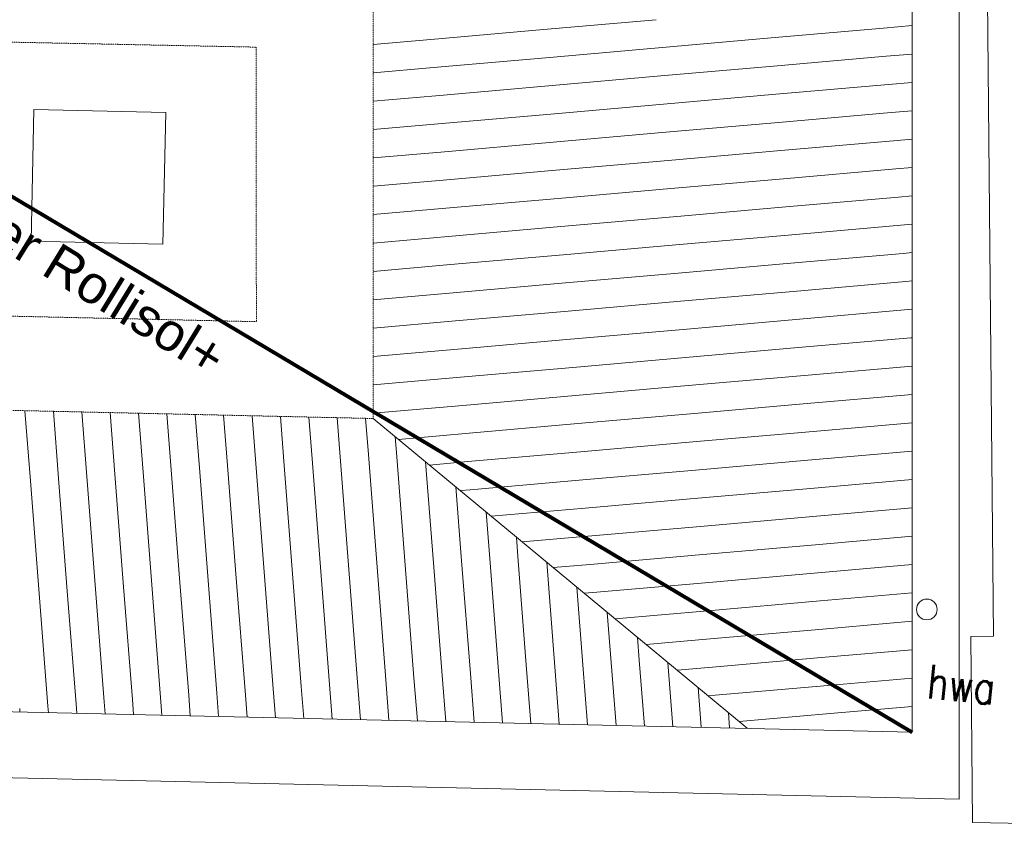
# Model space of a CAD drawing. Header units: millimetres. Extents: x -90830 to 24172, y -102460 to 73669.
# Tile 100 of 198: x -17513 to -12285, y 1745 to 6027. Entities that reach past the tile are written whole.
import ezdxf

# ---------------------------------------------------------------- set-up
doc = ezdxf.new("R2010")
doc.units = ezdxf.units.MM
doc.linetypes.add('ACAD_ISO14W100_S12', pattern=[0.009, 0.007, -0.001, 0, 0, 0, 0, 0, -0.001])
doc.linetypes.add('GETRENNT2_S6', pattern=[0.012, 0.007, -0.001, 0.001, -0.001, 0.001, -0.001])
for name, color, linetype, lineweight in [('Algemeen', 253, 'Continuous', 9), ('Algemeen01', 253, 'Continuous', 80), ('B21-BUITENWANDEN_1', 253, 'Continuous', 9), ('D21-BUITENWANDEN', 253, 'Continuous', 9), ('D22-BINNENWANDEN', 253, 'Continuous', 9), ('Standard', 253, 'Continuous', 9), ('V27-DAKEN', 253, 'Continuous', 9), ('V36-HOOGTELIJN1500', 253, 'GETRENNT2_S6', 9), ('V36-HOOGTELIJN2000', 253, 'ACAD_ISO14W100_S12', 9)]:
    doc.layers.add(name, color=color, linetype=linetype, lineweight=lineweight)
doc.styles.add('ARIAL', font='arial.ttf')
doc.styles.add('TXT', font='txt.shx')

msp = doc.modelspace()

# ---------------------------------------------------------------- linework, layer by layer
at = {"layer": 'Algemeen01'}
msp.add_line((-23787.2, 8793.7), (-12773.8, 2245.7), dxfattribs=at)
at = {"layer": 'B21-BUITENWANDEN_1'}
msp.add_line((-12773.8, 2245.7), (-12775, 8547.3), dxfattribs=at)
at = {"layer": 'D21-BUITENWANDEN'}
for p, q in [((-12342.1, 2754.6), (-12465, 15809.4)), ((-12462, 2753.4), (-12342.1, 2754.6)), ((-12452.7, 1765.1), (-12462, 2753.4)), ((-11464.6, 1745.2), (-12452.7, 1765.1))]:
    msp.add_line(p, q, dxfattribs=at)
at = {"layer": 'D22-BINNENWANDEN'}
for p, q in [((-17452.5, 4851), (-17436.9, 5550.8)), ((-17436.9, 5550.8), (-16737, 5535.2)), ((-16752.7, 4835.3), (-16737, 5535.2)), ((-17452.5, 4851), (-16752.7, 4835.3))]:
    msp.add_line(p, q, dxfattribs=at)
at = {"layer": 'Standard'}
for p, q in [((-12523.7, 1890), (-12525, 8547.4)), ((-14731.7, 5974.7), (-14133.9, 6027)), ((-15329.4, 5922.4), (-14731.7, 5974.7)), ((-13523.1, 5929.9), (-12925.4, 5982.2)), ((-12925.4, 5982.2), (-12774.5, 5995.4)), ((-15636, 5895.6), (-15329.4, 5922.4)), ((-14120.9, 5877.6), (-13523.1, 5929.9)), ((-14718.6, 5825.3), (-14120.9, 5877.6)), ((-15316.3, 5773), (-14718.6, 5825.3)), ((-13510.1, 5780.5), (-12912.4, 5832.8)), ((-12912.4, 5832.8), (-12774.5, 5844.8)), ((-15636, 5745), (-15316.3, 5773)), ((-14107.8, 5728.2), (-13510.1, 5780.5)), ((-14705.5, 5675.9), (-14107.8, 5728.2)), ((-15303.2, 5623.6), (-14705.5, 5675.9)), ((-13497, 5631), (-12899.3, 5683.3)), ((-12899.3, 5683.3), (-12774.5, 5694.2)), ((-15635.9, 5594.5), (-15303.2, 5623.6)), ((-14094.7, 5578.7), (-13497, 5631)), ((-14692.4, 5526.4), (-14094.7, 5578.7)), ((-12886.2, 5533.9), (-12774.4, 5543.7)), ((-15290.2, 5474.1), (-14692.4, 5526.4)), ((-13483.9, 5481.6), (-12886.2, 5533.9)), ((-15635.9, 5443.9), (-15290.2, 5474.1)), ((-14081.6, 5429.3), (-13483.9, 5481.6)), ((-14679.4, 5377), (-14081.6, 5429.3)), ((-12873.1, 5384.5), (-12774.4, 5393.1)), ((-15277.1, 5324.7), (-14679.4, 5377)), ((-13470.9, 5332.2), (-12873.1, 5384.5)), ((-15635.9, 5293.3), (-15277.1, 5324.7)), ((-14068.6, 5279.9), (-13470.9, 5332.2)), ((-14666.3, 5227.6), (-14068.6, 5279.9)), ((-13457.8, 5182.7), (-12860.1, 5235)), ((-12860.1, 5235), (-12774.4, 5242.5)), ((-15264, 5175.3), (-14666.3, 5227.6)), ((-14055.5, 5130.4), (-13457.8, 5182.7)), ((-15635.8, 5142.8), (-15264, 5175.3)), ((-14653.2, 5078.2), (-14055.5, 5130.4)), ((-15250.9, 5025.9), (-14653.2, 5078.2)), ((-13444.7, 5033.3), (-12847, 5085.6)), ((-12847, 5085.6), (-12774.3, 5092)), ((-15635.8, 4992.2), (-15250.9, 5025.9)), ((-14042.4, 4981), (-13444.7, 5033.3)), ((-14640.1, 4928.7), (-14042.4, 4981)), ((-15237.9, 4876.4), (-14640.1, 4928.7)), ((-13431.6, 4883.9), (-12833.9, 4936.2)), ((-12833.9, 4936.2), (-12774.3, 4941.4)), ((-15635.8, 4841.6), (-15237.9, 4876.4)), ((-14029.4, 4831.6), (-13431.6, 4883.9)), ((-14627.1, 4779.3), (-14029.4, 4831.6)), ((-15224.8, 4727), (-14627.1, 4779.3)), ((-13418.6, 4734.5), (-12820.8, 4786.7)), ((-12820.8, 4786.7), (-12774.3, 4790.8)), ((-15635.8, 4691), (-15224.8, 4727)), ((-14016.3, 4682.2), (-13418.6, 4734.5)), ((-14614, 4629.9), (-14016.3, 4682.2)), ((-15211.7, 4577.6), (-14614, 4629.9)), ((-13405.5, 4585), (-12807.8, 4637.3)), ((-12807.8, 4637.3), (-12774.3, 4640.2)), ((-15635.7, 4540.5), (-15211.7, 4577.6)), ((-14003.2, 4532.7), (-13405.5, 4585)), ((-14600.9, 4480.4), (-14003.2, 4532.7)), ((-15198.6, 4428.1), (-14600.9, 4480.4)), ((-13392.4, 4435.6), (-12794.7, 4487.9)), ((-12794.7, 4487.9), (-12774.2, 4489.7)), ((-15635.7, 4389.9), (-15198.6, 4428.1)), ((-13990.1, 4383.3), (-13392.4, 4435.6)), ((-14587.8, 4331), (-13990.1, 4383.3)), ((-15185.6, 4278.7), (-14587.8, 4331)), ((-13379.3, 4286.2), (-12781.6, 4338.5)), ((-12781.6, 4338.5), (-12774.2, 4339.1)), ((-15635.7, 4239.3), (-15185.6, 4278.7)), ((-13977.1, 4233.9), (-13379.3, 4286.2)), ((-14574.8, 4181.6), (-13977.1, 4233.9)), ((-13366.3, 4136.7), (-12774.2, 4188.5)), ((-15172.5, 4129.3), (-14574.8, 4181.6)), ((-13964, 4084.4), (-13366.3, 4136.7)), ((-15635.7, 4088.8), (-15172.5, 4129.3)), ((-14561.7, 4032.1), (-13964, 4084.4)), ((-15159.4, 3979.9), (-14561.7, 4032.1)), ((-13353.2, 3987.3), (-12774.1, 4038)), ((-15635.6, 3938.2), (-15159.4, 3979.9)), ((-13950.9, 3935), (-13353.2, 3987.3)), ((-17484.7, 3951.5), (-17455.9, 3579.4)), ((-17334, 3948.1), (-17306.4, 3590.9)), ((-17183.3, 3944.8), (-17156.8, 3602.5)), ((-17032.6, 3941.4), (-17007.3, 3614.1)), ((-16881.9, 3938), (-16857.7, 3625.7)), ((-16731.2, 3934.6), (-16708.2, 3637.3)), ((-16580.5, 3931.3), (-16558.6, 3648.9)), ((-16429.8, 3927.9), (-16409.1, 3660.5)), ((-16279.1, 3924.5), (-16259.5, 3672)), ((-16128.4, 3921.2), (-16109.9, 3683.6)), ((-14548.6, 3882.7), (-13950.9, 3935)), ((-15977.6, 3917.8), (-15960.4, 3695.2)), ((-15826.9, 3914.4), (-15810.8, 3706.8)), ((-15676.2, 3911), (-15661.3, 3718.4)), ((-15146.3, 3830.4), (-14548.6, 3882.7)), ((-13340.1, 3837.9), (-12774.1, 3887.4)), ((-15501.8, 3799.3), (-15146.3, 3830.4)), ((-13937.8, 3785.6), (-13340.1, 3837.9)), ((-15518.2, 3812.8), (-15511.7, 3730)), ((-14535.6, 3733.3), (-13937.8, 3785.6)), ((-15661.3, 3718.4), (-15614.9, 3120.2)), ((-15511.7, 3730), (-15465.4, 3131.8)), ((-15133.3, 3681), (-14535.6, 3733.3)), ((-13327, 3688.4), (-12774.1, 3736.8)), ((-16409.1, 3660.5), (-16362.7, 3062.3)), ((-16259.5, 3672), (-16213.2, 3073.8)), ((-16109.9, 3683.6), (-16063.6, 3085.4)), ((-15960.4, 3695.2), (-15914.1, 3097)), ((-15810.8, 3706.8), (-15764.5, 3108.6)), ((-15357.4, 3679.7), (-15315.8, 3143.4)), ((-15337.4, 3663.1), (-15133.3, 3681)), ((-13924.8, 3636.2), (-13327, 3688.4)), ((-17007.3, 3614.1), (-16960.9, 3015.9)), ((-16857.7, 3625.7), (-16811.4, 3027.5)), ((-16708.2, 3637.3), (-16661.8, 3039.1)), ((-16558.6, 3648.9), (-16512.3, 3050.7)), ((-14522.5, 3583.9), (-13924.8, 3636.2)), ((-17455.9, 3579.4), (-17409.6, 2981.2)), ((-17306.4, 3590.9), (-17260, 2992.7)), ((-17156.8, 3602.5), (-17110.5, 3004.3)), ((-15120.2, 3531.6), (-14522.5, 3583.9)), ((-13314, 3539), (-12774.1, 3586.3)), ((-15196.6, 3546.5), (-15166.3, 3154.9)), ((-15173, 3527), (-15120.2, 3531.6)), ((-13911.7, 3486.7), (-13314, 3539)), ((-14509.4, 3434.4), (-13911.7, 3486.7)), ((-15035.9, 3413.4), (-15016.7, 3166.5)), ((-15008.6, 3390.8), (-14509.4, 3434.4)), ((-13300.9, 3389.6), (-12774, 3435.7)), ((-13898.6, 3337.3), (-13300.9, 3389.6)), ((-14496.3, 3285), (-13898.6, 3337.3)), ((-14875.1, 3280.2), (-14867.2, 3178.1)), ((-14844.1, 3254.6), (-14496.3, 3285)), ((-13287.8, 3240.2), (-12774, 3285.1)), ((-13885.5, 3187.9), (-13287.8, 3240.2)), ((-15315.8, 3143.4), (-15269.5, 2545.2)), ((-15166.3, 3154.9), (-15119.9, 2556.7)), ((-15016.7, 3166.5), (-14970.4, 2568.3)), ((-14867.2, 3178.1), (-14820.8, 2579.9)), ((-14714.3, 3147.1), (-14671.3, 2591.5)), ((-14483.3, 3135.6), (-13885.5, 3187.9)), ((-16063.6, 3085.4), (-16017.3, 2487.2)), ((-15914.1, 3097), (-15867.7, 2498.8)), ((-15764.5, 3108.6), (-15718.2, 2510.4)), ((-15614.9, 3120.2), (-15568.6, 2522)), ((-15465.4, 3131.8), (-15419.1, 2533.6)), ((-14679.7, 3118.4), (-14483.3, 3135.6)), ((-13872.5, 3038.4), (-13274.8, 3090.7)), ((-13274.8, 3090.7), (-12774, 3134.5)), ((-16661.8, 3039.1), (-16615.5, 2440.9)), ((-16512.3, 3050.7), (-16465.9, 2452.5)), ((-16362.7, 3062.3), (-16316.4, 2464)), ((-16213.2, 3073.8), (-16166.8, 2475.6)), ((-14470.2, 2986.1), (-13872.5, 3038.4)), ((-17409.6, 2981.2), (-17363.2, 2382.9)), ((-17260, 2992.7), (-17213.7, 2394.5)), ((-17110.5, 3004.3), (-17064.1, 2406.1)), ((-16960.9, 3015.9), (-16914.6, 2417.7)), ((-16811.4, 3027.5), (-16765, 2429.3)), ((-14553.6, 3013.9), (-14521.7, 2603.1)), ((-14515.3, 2982.2), (-14470.2, 2986.1)), ((-13261.7, 2941.3), (-12774, 2984)), ((-13859.4, 2889), (-13261.7, 2941.3)), ((-14392.8, 2880.8), (-14372.2, 2614.7)), ((-14350.8, 2846), (-13859.4, 2889)), ((-13248.6, 2791.9), (-12773.9, 2833.4)), ((-13846.3, 2739.6), (-13248.6, 2791.9)), ((-14232, 2747.6), (-14222.6, 2626.3)), ((-14186.4, 2709.8), (-13846.3, 2739.6)), ((-13235.5, 2642.4), (-12773.9, 2682.8)), ((-14372.2, 2614.7), (-14346.3, 2280.9)), ((-14222.6, 2626.3), (-14195.6, 2277.5)), ((-14071.3, 2614.5), (-14044.9, 2274.1)), ((-13833.3, 2590.2), (-13235.5, 2642.4)), ((-14970.4, 2568.3), (-14949.2, 2294.4)), ((-14820.8, 2579.9), (-14798.5, 2291)), ((-14671.3, 2591.5), (-14647.8, 2287.6)), ((-14521.7, 2603.1), (-14497, 2284.3)), ((-14022, 2573.6), (-13833.3, 2590.2)), ((-15718.2, 2510.4), (-15702.7, 2311.2)), ((-15568.6, 2522), (-15552, 2307.9)), ((-15419.1, 2533.6), (-15401.3, 2304.5)), ((-15269.5, 2545.2), (-15250.6, 2301.1)), ((-15119.9, 2556.7), (-15099.9, 2297.7)), ((-13222.5, 2493), (-12773.9, 2532.3)), ((-24202.4, 2501.4), (-12773.8, 2245.7)), ((-16316.4, 2464), (-16305.6, 2324.7)), ((-16166.8, 2475.6), (-16154.9, 2321.3)), ((-16017.3, 2487.2), (-16004.1, 2318)), ((-15867.7, 2498.8), (-15853.4, 2314.6)), ((-13910.5, 2481.3), (-13894.2, 2270.8)), ((-13820.2, 2440.7), (-13222.5, 2493)), ((-17064.1, 2406.1), (-17059.1, 2341.6)), ((-16914.6, 2417.7), (-16908.4, 2338.2)), ((-16765, 2429.3), (-16757.7, 2334.8)), ((-16615.5, 2440.9), (-16607, 2331.5)), ((-16465.9, 2452.5), (-16456.3, 2328.1)), ((-13857.6, 2437.5), (-13820.2, 2440.7)), ((-17512.8, 2371.4), (-17511.3, 2351.7)), ((-17363.2, 2382.9), (-17360.5, 2348.3)), ((-17213.7, 2394.5), (-17209.8, 2344.9)), ((-13209.4, 2343.6), (-12773.8, 2381.7)), ((-13749.7, 2348.2), (-13743.5, 2267.4)), ((-13693.1, 2301.3), (-13209.4, 2343.6)), ((-24475.6, 2157.4), (-12523.7, 1890))]:
    msp.add_line(p, q, dxfattribs=at)
msp.add_circle((-12695.9, 2896.3), 55, dxfattribs=at)
at = {"layer": 'V27-DAKEN'}
msp.add_line((-15635.6, 3910.1), (-13649.7, 2265.3), dxfattribs=at)
at = {"layer": 'V36-HOOGTELIJN1500'}
for q in [(-15636.1, 6328.4), (-21230.6, 4035.3)]:
    msp.add_line((-15635.6, 3910.1), q, dxfattribs=at)
at = {"layer": 'V36-HOOGTELIJN2000'}
for p, q in [((-20480.3, 5966.8), (-16256.5, 5881.4)), ((-16256.2, 4424.1), (-16256.5, 5881.4)), ((-16256.2, 4424.1), (-20575.7, 4520.8))]:
    msp.add_line(p, q, dxfattribs=at)

# ---------------------------------------------------------------- texts
at = {"layer": 'Algemeen', "insert": (-21818.4, 7316.9), "char_height": 200, "width": 6333.599, "attachment_point": 7, "rotation": 328.4655, "style": 'ARIAL'}
msp.add_mtext('\\W1.00;tusssen\\~de\\~gordingen\\~met\\~120mm\\~Isover\\~Rollisol+', dxfattribs=at)
at = {"layer": 'Standard', "insert": (-12700.5, 2425.4), "char_height": 180, "width": 425.13, "attachment_point": 7, "rotation": 354.3423, "style": 'TXT'}
msp.add_mtext('\\W0.78;hwa', dxfattribs=at)

doc.saveas('drawing.dxf')
